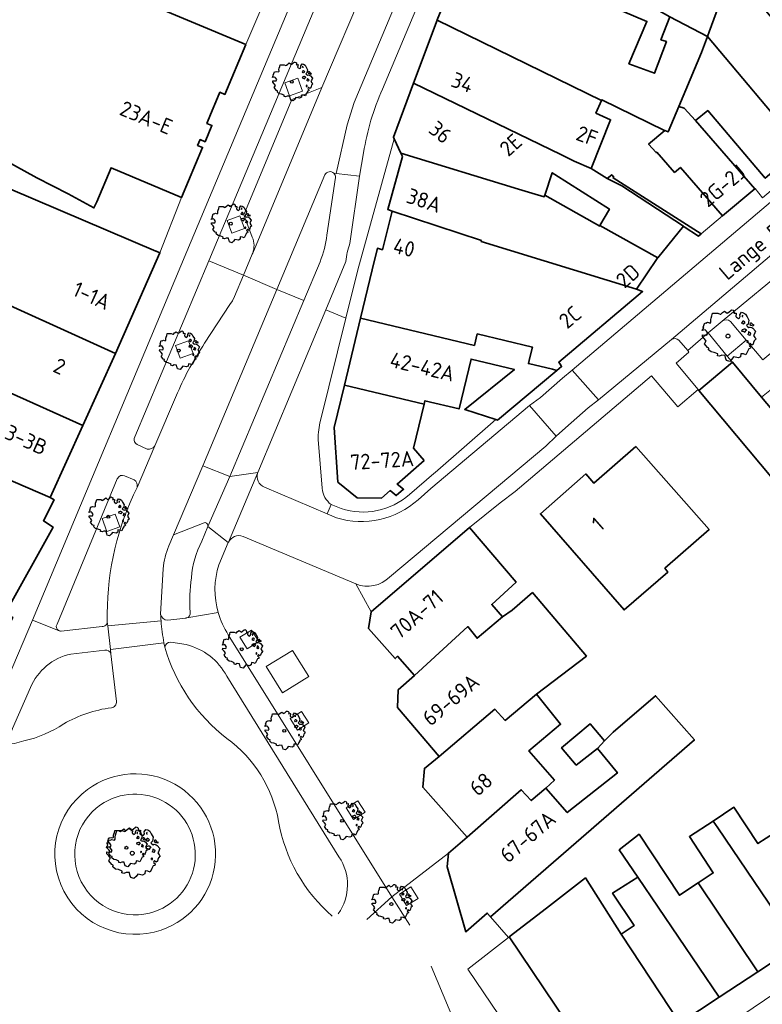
# Model space of a CAD drawing. Header units: metres. Extents: x 152391 to 157968, y 462336 to 467280.
# Tile 8 of 256: x 154827 to 154893, y 462436 to 462522. Entities that reach past the tile are written whole.
import ezdxf
from ezdxf.enums import TextEntityAlignment as Align

# ---------------------------------------------------------------- set-up
doc = ezdxf.new("R2010")
doc.units = ezdxf.units.M
doc.header["$LTSCALE"] = 0.75
doc.layers.get('0').update_dxf_attribs({"lineweight": 25})
for name, color, linetype, lineweight in [('B-GV-GR-BOOM-S', 252, 'Continuous', 25), ('B-WE-GR-BEPLANTING_CULTUUR_BODEMBEDEKKER-GV', 251, 'Continuous', 18), ('B-WE-GR-GROENVOORZIENING-GV', 251, 'Continuous', 18), ('B-WE-OG-BEBOUWING-GV', 6, 'Continuous', 35), ('B-WE-OG-BEBOUWING-T18', 1, 'Continuous', 18), ('B-WE-OG-TOPOGRAFIE-T18', 1, 'Continuous', 18), ('B-WE-VH-VERHARDING_ASFALT-GV', 251, 'Continuous', 18), ('B-WE-VH-VERHARDING_BETON-GV', 251, 'Continuous', 18), ('B-WE-VH-VERHARDING_BETONSTRAATSTEEN-GV', 251, 'Continuous', 18), ('B-WE-VH-VERHARDING_STRAATBAKSTEEN-GV', 251, 'Continuous', 18), ('B-WE-VH-VERHARDING_TEGEL-GV', 251, 'Continuous', 18)]:
    doc.layers.add(name, color=color, linetype=linetype, lineweight=lineweight)
doc.styles.add('NLCS-ISO-M750-T18', font='NLCS-ISO.ttf', dxfattribs={"height": 1.35})

# ---------------------------------------------------------------- blocks, each defined once
blk = doc.blocks.new('SGR-BOOM_21_30')
at = {"linetype": 'Continuous'}
for p, q in [((0.205, 1.712), (0.263, 1.729)), ((0.263, 1.729), (0.333, 1.696)), ((-1.633, 0.579), (-1.528, 0.875)), ((-1.528, 0.875), (-1.458, 0.858)), ((-1.458, 0.858), (-1.342, 0.908)), ((-1.342, 0.908), (-1.179, 0.858)), ((-1.179, 0.858), (-1.121, 0.924)), ((-1.133, 1.088), (-1.109, 1.187)), ((-1.121, 0.924), (-1.133, 1.088)), ((-1.109, 1.187), (-1.051, 1.335)), ((-1.051, 1.335), (-1.016, 1.499)), ((-1.016, 1.499), (-0.668, 1.499)), ((-0.668, 1.499), (-0.516, 1.433)), ((-0.516, 1.433), (-0.47, 1.45)), ((-0.47, 1.45), (-0.365, 1.548)), ((-0.365, 1.548), (-0.226, 1.647)), ((-0.226, 1.647), (-0.133, 1.581)), ((-0.133, 1.581), (-0.063, 1.515)), ((-0.063, 1.515), (0.065, 1.581)), ((0.065, 1.581), (0.205, 1.712)), ((0.333, 1.696), (0.391, 1.647)), ((0.402, 1.532), (0.379, 1.499)), ((0.379, 1.499), (0.53, 1.515)), ((0.391, 1.647), (0.402, 1.532)), ((0.542, 1.483), (0.507, 1.285)), ((0.507, 1.285), (0.565, 1.236)), ((0.53, 1.515), (0.542, 1.483)), ((0.565, 1.236), (0.693, 1.154)), ((0.693, 1.154), (0.751, 1.203)), ((0.751, 1.203), (0.798, 1.285)), ((0.786, 1.4), (0.891, 1.565)), ((0.798, 1.285), (0.786, 1.4)), ((0.891, 1.565), (1.019, 1.532)), ((0.937, 0.908), (0.891, 0.875)), ((0.891, 0.875), (0.926, 0.825)), ((0.972, 1.368), (0.926, 1.335)), ((0.926, 1.335), (0.949, 1.253)), ((0.972, 0.973), (0.937, 0.908)), ((0.949, 1.253), (0.961, 1.236)), ((0.961, 1.269), (0.972, 1.368)), ((1.03, 0.973), (0.972, 0.973)), ((1.019, 1.532), (1.158, 1.45)), ((1.077, 0.94), (1.03, 0.973)), ((1.124, 0.875), (1.077, 0.94)), ((1.077, 0.842), (1.124, 0.875)), ((1.158, 1.45), (1.251, 1.269)), ((1.251, 1.269), (1.379, 1.055)), ((1.379, 1.055), (1.321, 0.793)), ((-1.703, 0.365), (-1.656, 0.48)), ((-1.493, 0.415), (-1.703, 0.365)), ((-1.679, -0.029), (-1.668, 0.086)), ((-1.668, 0.086), (-1.389, 0.07)), ((-1.656, 0.48), (-1.598, 0.53)), ((-1.598, 0.53), (-1.633, 0.579)), ((-1.423, 0.333), (-1.493, 0.415)), ((-1.33, 0.185), (-1.423, 0.333)), ((-1.389, 0.07), (-1.33, 0.185)), ((0.926, 0.415), (0.891, 0.333)), ((0.891, 0.333), (1.03, 0.316)), ((0.926, 0.825), (0.984, 0.842)), ((1.054, 0.464), (0.926, 0.415)), ((0.984, 0.842), (1.03, 0.776)), ((1.03, 0.776), (1.077, 0.842)), ((1.03, 0.316), (1.112, 0.251)), ((1.112, 0.464), (1.054, 0.464)), ((1.217, 0.398), (1.112, 0.464)), ((1.112, 0.251), (1.205, 0.365)), ((1.205, 0.365), (1.24, 0.415)), ((1.321, 0.793), (1.228, 0.694)), ((1.228, 0.694), (1.275, 0.628)), ((1.275, 0.628), (1.379, 0.563)), ((1.344, 0.185), (1.31, 0.103)), ((1.434, 0.049), (1.31, 0.103)), ((1.356, 0.3), (1.344, 0.234)), ((1.344, 0.234), (1.344, 0.185)), ((1.426, 0.234), (1.356, 0.3)), ((1.379, 0.563), (1.438, 0.595)), ((1.472, 0.201), (1.426, 0.234)), ((1.434, 0.049), (1.507, 0.136)), ((1.472, 0.858), (1.438, 0.809)), ((1.438, 0.809), (1.461, 0.743)), ((1.438, 0.595), (1.565, 0.563)), ((1.461, 0.743), (1.531, 0.694)), ((1.542, 0.858), (1.472, 0.858)), ((1.507, 0.136), (1.472, 0.201)), ((1.531, 0.727), (1.635, 0.678)), ((1.531, 0.694), (1.542, 0.727)), ((1.624, 0.76), (1.542, 0.858)), ((1.565, 0.563), (1.635, 0.513)), ((1.728, 0.71), (1.624, 0.76)), ((1.635, 0.678), (1.728, 0.71)), ((1.635, 0.513), (1.81, 0.316)), ((1.717, 0.103), (1.67, 0.037)), ((1.67, 0.037), (1.763, -0.094)), ((1.81, 0.316), (1.717, 0.103)), ((-1.54, -0.177), (-1.679, -0.029)), ((-1.551, -0.505), (-1.493, -0.423)), ((-1.354, -0.752), (-1.551, -0.505)), ((-1.435, -0.324), (-1.54, -0.177)), ((-1.493, -0.423), (-1.435, -0.324)), ((-1.249, -0.784), (-1.354, -0.752)), ((-1.272, -0.899), (-1.249, -0.784)), ((1.286, -0.292), (1.24, -0.357)), ((1.24, -0.357), (1.251, -0.423)), ((1.263, -0.423), (1.333, -0.407)), ((1.333, -0.341), (1.286, -0.292)), ((1.333, -0.407), (1.333, -0.341)), ((1.368, -0.834), (1.356, -0.883)), ((1.484, -0.801), (1.368, -0.834)), ((1.461, -0.472), (1.391, -0.587)), ((1.391, -0.587), (1.426, -0.637)), ((1.426, -0.637), (1.496, -0.702)), ((1.577, -0.587), (1.461, -0.472)), ((1.496, -0.702), (1.484, -0.801)), ((1.658, -0.522), (1.577, -0.587)), ((1.682, -0.423), (1.658, -0.522)), ((1.717, -0.308), (1.682, -0.423)), ((1.845, -0.177), (1.717, -0.308)), ((1.763, -0.094), (1.845, -0.177)), ((-1.109, -1.047), (-1.272, -0.899)), ((-0.912, -1.08), (-1.109, -1.047)), ((-0.668, -1.179), (-0.912, -1.08)), ((-0.679, -1.294), (-0.668, -1.179)), ((-0.551, -1.326), (-0.679, -1.294)), ((-0.4, -1.261), (-0.551, -1.326)), ((-0.191, -1.277), (-0.4, -1.261)), ((-0.156, -1.425), (-0.191, -1.277)), ((-0.133, -1.491), (-0.156, -1.425)), ((-0.098, -1.606), (-0.133, -1.491)), ((0.112, -1.671), (-0.098, -1.606)), ((0.251, -1.524), (0.112, -1.671)), ((0.356, -1.376), (0.251, -1.524)), ((0.682, -1.441), (0.356, -1.376)), ((0.833, -1.359), (0.682, -1.441)), ((0.844, -1.162), (0.833, -1.359)), ((1.03, -1.179), (0.844, -1.162)), ((1.182, -1.244), (1.03, -1.179)), ((1.286, -1.014), (1.182, -1.244)), ((1.356, -0.883), (1.286, -1.014))]:
    blk.add_line(p, q, dxfattribs=at)
blk.add_circle((0, 0), 0.126, dxfattribs=at)
blk = doc.blocks.new('SGR-BOOM_31_50')
at = {"linetype": 'Continuous'}
for p, q in [((-1.479, 1.582), (-1.402, 1.78)), ((-1.402, 1.78), (-1.355, 1.999)), ((-1.355, 1.999), (-0.89, 1.999)), ((-0.89, 1.999), (-0.688, 1.911)), ((-0.688, 1.911), (-0.626, 1.933)), ((-0.626, 1.933), (-0.487, 2.064)), ((-0.487, 2.064), (-0.301, 2.196)), ((-0.301, 2.196), (-0.177, 2.108)), ((-0.177, 2.108), (-0.084, 2.02)), ((-0.084, 2.02), (0.087, 2.108)), ((0.087, 2.108), (0.273, 2.283)), ((0.273, 2.283), (0.351, 2.305)), ((0.351, 2.305), (0.444, 2.261)), ((0.444, 2.261), (0.521, 2.196)), ((0.537, 2.042), (0.506, 1.999)), ((0.506, 1.999), (0.707, 2.02)), ((0.521, 2.196), (0.537, 2.042)), ((0.723, 1.977), (0.676, 1.714)), ((0.707, 2.02), (0.723, 1.977)), ((1.048, 1.867), (1.188, 2.086)), ((1.064, 1.714), (1.048, 1.867)), ((1.188, 2.086), (1.358, 2.042)), ((1.296, 1.823), (1.234, 1.78)), ((1.234, 1.78), (1.265, 1.67)), ((1.281, 1.692), (1.296, 1.823)), ((1.358, 2.042), (1.545, 1.933)), ((1.545, 1.933), (1.669, 1.692)), ((-2.177, 0.772), (-2.038, 1.166)), ((-2.038, 1.166), (-1.944, 1.144)), ((-1.944, 1.144), (-1.789, 1.21)), ((-1.789, 1.21), (-1.572, 1.144)), ((-1.572, 1.144), (-1.495, 1.232)), ((-1.51, 1.451), (-1.479, 1.582)), ((-1.495, 1.232), (-1.51, 1.451)), ((0.676, 1.714), (0.754, 1.648)), ((0.754, 1.648), (0.924, 1.539)), ((0.924, 1.539), (1.002, 1.604)), ((1.002, 1.604), (1.064, 1.714)), ((1.25, 1.21), (1.188, 1.166)), ((1.188, 1.166), (1.234, 1.101)), ((1.234, 1.101), (1.312, 1.122)), ((1.296, 1.298), (1.25, 1.21)), ((1.265, 1.67), (1.281, 1.648)), ((1.374, 1.298), (1.296, 1.298)), ((1.312, 1.122), (1.374, 1.035)), ((1.436, 1.254), (1.374, 1.298)), ((1.374, 1.035), (1.436, 1.122)), ((1.498, 1.166), (1.436, 1.254)), ((1.436, 1.122), (1.498, 1.166)), ((1.762, 1.057), (1.638, 0.925)), ((1.638, 0.925), (1.7, 0.838)), ((1.669, 1.692), (1.839, 1.407)), ((1.839, 1.407), (1.762, 1.057)), ((1.963, 1.144), (1.917, 1.079)), ((1.917, 1.079), (1.948, 0.991)), ((1.948, 0.991), (2.041, 0.925)), ((2.056, 1.144), (1.963, 1.144)), ((2.041, 0.969), (2.18, 0.903)), ((2.041, 0.925), (2.056, 0.969)), ((2.165, 1.013), (2.056, 1.144)), ((2.304, 0.947), (2.165, 1.013)), ((2.18, 0.903), (2.304, 0.947)), ((-2.27, 0.487), (-2.208, 0.641)), ((-1.991, 0.553), (-2.27, 0.487)), ((-2.239, -0.038), (-2.224, 0.115)), ((-2.224, 0.115), (-1.851, 0.093)), ((-2.208, 0.641), (-2.131, 0.706)), ((-2.131, 0.706), (-2.177, 0.772)), ((-1.898, 0.444), (-1.991, 0.553)), ((-1.774, 0.246), (-1.898, 0.444)), ((-1.851, 0.093), (-1.774, 0.246)), ((1.234, 0.553), (1.188, 0.444)), ((1.188, 0.444), (1.374, 0.422)), ((1.405, 0.619), (1.234, 0.553)), ((1.374, 0.422), (1.483, 0.334)), ((1.483, 0.619), (1.405, 0.619)), ((1.622, 0.531), (1.483, 0.619)), ((1.483, 0.334), (1.607, 0.487)), ((1.607, 0.487), (1.653, 0.553)), ((1.7, 0.838), (1.839, 0.75)), ((1.793, 0.246), (1.746, 0.137)), ((1.911, 0.065), (1.746, 0.137)), ((1.808, 0.4), (1.793, 0.312)), ((1.793, 0.312), (1.793, 0.246)), ((1.901, 0.312), (1.808, 0.4)), ((1.839, 0.75), (1.917, 0.794)), ((1.963, 0.268), (1.901, 0.312)), ((1.911, 0.065), (2.01, 0.181)), ((1.917, 0.794), (2.087, 0.75)), ((2.01, 0.181), (1.963, 0.268)), ((2.087, 0.75), (2.18, 0.684)), ((2.18, 0.684), (2.413, 0.422)), ((2.289, 0.137), (2.227, 0.049)), ((2.227, 0.049), (2.351, -0.126)), ((2.413, 0.422), (2.289, 0.137)), ((-2.053, -0.235), (-2.239, -0.038)), ((-2.069, -0.673), (-1.991, -0.564)), ((-1.805, -1.002), (-2.069, -0.673)), ((-1.913, -0.433), (-2.053, -0.235)), ((-1.991, -0.564), (-1.913, -0.433)), ((1.715, -0.389), (1.653, -0.476)), ((1.653, -0.476), (1.669, -0.564)), ((1.684, -0.564), (1.777, -0.542)), ((1.777, -0.454), (1.715, -0.389)), ((1.777, -0.542), (1.777, -0.454)), ((1.948, -0.63), (1.855, -0.783)), ((1.855, -0.783), (1.901, -0.849)), ((1.901, -0.849), (1.994, -0.936)), ((2.103, -0.783), (1.948, -0.63)), ((2.211, -0.695), (2.103, -0.783)), ((2.242, -0.564), (2.211, -0.695)), ((2.289, -0.411), (2.242, -0.564)), ((2.459, -0.235), (2.289, -0.411)), ((2.351, -0.126), (2.459, -0.235)), ((-1.665, -1.046), (-1.805, -1.002)), ((-1.696, -1.199), (-1.665, -1.046)), ((-1.479, -1.396), (-1.696, -1.199)), ((-1.216, -1.44), (-1.479, -1.396)), ((-0.89, -1.571), (-1.216, -1.44)), ((-0.906, -1.725), (-0.89, -1.571)), ((-0.735, -1.769), (-0.906, -1.725)), ((-0.533, -1.681), (-0.735, -1.769)), ((-0.254, -1.703), (-0.533, -1.681)), ((-0.208, -1.9), (-0.254, -1.703)), ((1.126, -1.55), (1.11, -1.812)), ((1.374, -1.571), (1.126, -1.55)), ((1.576, -1.659), (1.374, -1.571)), ((1.715, -1.352), (1.576, -1.659)), ((1.808, -1.177), (1.715, -1.352)), ((1.824, -1.112), (1.808, -1.177)), ((1.979, -1.068), (1.824, -1.112)), ((1.994, -0.936), (1.979, -1.068)), ((-0.177, -1.988), (-0.208, -1.9)), ((-0.13, -2.141), (-0.177, -1.988)), ((0.149, -2.229), (-0.13, -2.141)), ((0.335, -2.031), (0.149, -2.229)), ((0.475, -1.834), (0.335, -2.031)), ((0.909, -1.922), (0.475, -1.834)), ((1.11, -1.812), (0.909, -1.922))]:
    blk.add_line(p, q, dxfattribs=at)
blk.add_circle((0, 0), 0.169, dxfattribs=at)

msp = doc.modelspace()

# ---------------------------------------------------------------- linework, layer by layer
at = {"layer": 'B-WE-GR-BEPLANTING_CULTUUR_BODEMBEDEKKER-GV'}
for points in [[(154839.235, 462443.711, 1.14542), (154834.483, 462453.07)], [(154834.483, 462453.07, 0.869918), (154839.235, 462443.711)]]:
    msp.add_lwpolyline(points, format="xyb", dxfattribs=at)
at = {"layer": 'B-WE-GR-GROENVOORZIENING-GV'}
for points in [[(154851.779, 462516.821), (154850.65, 462516.414), (154851.057, 462515.285), (154852.186, 462515.692)], [(154846.707, 462504.759), (154845.578, 462504.352), (154845.985, 462503.224), (154847.114, 462503.63)], [(154842.193, 462493.793), (154841.064, 462493.386), (154841.471, 462492.257), (154842.6, 462492.664)], [(154835.766, 462478.587), (154834.637, 462478.18), (154835.044, 462477.051), (154836.173, 462477.458)], [(154846.699, 462467.769), (154847.339, 462466.754), (154848.354, 462467.394), (154847.714, 462468.409)], [(154851.097, 462460.632), (154851.737, 462459.617), (154852.752, 462460.257), (154852.112, 462461.272)], [(154856.019, 462452.795), (154856.659, 462451.78), (154857.674, 462452.42), (154857.034, 462453.435)], [(154860.682, 462445.24), (154861.322, 462444.225), (154862.337, 462444.865), (154861.697, 462445.88)]]:
    msp.add_lwpolyline(points, close=True, dxfattribs=at)
msp.add_lwpolyline([(154889.001, 462495.518), (154887.773, 462494.474), (154889.44, 462492.427), (154891.098, 462493.838), (154889.71, 462495.479)], dxfattribs=at)
msp.add_lwpolyline([(154889.71, 462495.479, 0.379423), (154889.001, 462495.518)], format="xyb", dxfattribs=at)
at = {"layer": 'B-WE-OG-BEBOUWING-GV'}
for points in [[(154868.471, 462532.079), (154873.026, 462529.442), (154873.424, 462530.093), (154876.627, 462528.151), (154876.671, 462528.142), (154877.239, 462526.709), (154877.023, 462526.385), (154884.411, 462522.215), (154887.71, 462520.487), (154887.86, 462520.898), (154888.871, 462523.661), (154890.124, 462527.087), (154883.367, 462530.869), (154883.517, 462531.119), (154871.006, 462538.084), (154870.773, 462537.532), (154868.705, 462532.632)], [(154884.411, 462522.215), (154883.617, 462520.203), (154884.103, 462520.041), (154883.049, 462517.257), (154880.806, 462518.095), (154882.398, 462521.81), (154875.436, 462524.795), (154876.026, 462526.068), (154867.757, 462530.362), (154867.527, 462530.482), (154864.003, 462521.961), (154863.989, 462521.923), (154878.398, 462514.868), (154878.427, 462514.933), (154883.928, 462512.25), (154883.973, 462512.231), (154884.251, 462512.113), (154885.198, 462514.353), (154887.192, 462519.072), (154887.71, 462520.487)], [(154895.912, 462510.725), (154899.951, 462514.165), (154900.033, 462514.235), (154891.019, 462524.916), (154889.154, 462523.268), (154888.871, 462523.661), (154887.86, 462520.898), (154887.71, 462520.487)], [(154877.51, 462508.915), (154879.21, 462513.177), (154877.913, 462513.771), (154878.398, 462514.868), (154863.989, 462521.923), (154861.931, 462516.407), (154874.847, 462510.125), (154876.024, 462509.553)], [(154885.198, 462514.353), (154885.658, 462514.188), (154886.664, 462513.114), (154887.728, 462513.988), (154892.769, 462508.048), (154895.844, 462510.667), (154895.912, 462510.725), (154887.71, 462520.487), (154887.192, 462519.072)], [(154878.913, 462508.04), (154877.51, 462508.915), (154876.024, 462509.553), (154874.847, 462510.125), (154861.931, 462516.407), (154860.16, 462511.661), (154860.228, 462511.515), (154860.817, 462510.244), (154871.132, 462507.091), (154872.594, 462506.658), (154873.097, 462506.509), (154873.388, 462506.426), (154873.425, 462506.556), (154874.088, 462508.53), (154874.316, 462508.385), (154879.101, 462505.339), (154878.273, 462503.898), (154883.338, 462501.061), (154885.598, 462503.831), (154880.187, 462507.384)], [(154886.664, 462513.114), (154885.658, 462514.188), (154885.198, 462514.353), (154884.251, 462512.113), (154883.973, 462512.231), (154882.538, 462511.04), (154883.188, 462510.297), (154883.249, 462510.35), (154884.818, 462508.562), (154885.325, 462508.997), (154889.03, 462504.765), (154891.868, 462507.131)], [(154881.478, 462498.311), (154883.289, 462501.014), (154883.338, 462501.061), (154878.273, 462503.898), (154878.249, 462503.856), (154873.425, 462506.556), (154873.388, 462506.426), (154873.097, 462506.509), (154872.594, 462506.658), (154871.132, 462507.091), (154860.817, 462510.244), (154860.944, 462509.971), (154859.666, 462505.316), (154860.041, 462505.161), (154867.881, 462502.588), (154867.856, 462502.487)], [(154878.913, 462508.04), (154880.187, 462507.384), (154885.598, 462503.831), (154885.66, 462503.786), (154886.914, 462502.979), (154887.151, 462503.178), (154879.419, 462508.084), (154879.485, 462508.156), (154879.311, 462508.361)], [(154821.68, 462499.18), (154822.952, 462498.489), (154835.794, 462492.671), (154839.682, 462501.509), (154839.345, 462501.661), (154839.339, 462501.646), (154826.594, 462507.093), (154824.324, 462506.108), (154821.499, 462499.309), (154821.689, 462499.201)], [(154860.041, 462505.161), (154859.203, 462501.781), (154858.753, 462501.912), (154858.294, 462500), (154857.281, 462495.781), (154867.263, 462493.377), (154867.511, 462494.387), (154872.365, 462493.218), (154872.136, 462492.322), (154872.006, 462491.789), (154874.102, 462491.284), (154874.502, 462491.189), (154874.909, 462491.529), (154874.773, 462491.739), (154874.666, 462491.907), (154882.018, 462498.122), (154881.478, 462498.311), (154867.856, 462502.487), (154867.881, 462502.588)], [(154898.822, 462475.244), (154918.013, 462491.312), (154919.807, 462492.814), (154914.945, 462498.621), (154915.381, 462498.988), (154911.85, 462503.187), (154910.947, 462502.432), (154909.933, 462501.581), (154909.01, 462502.684), (154903.423, 462498.007), (154904.346, 462496.905), (154903.338, 462496.061), (154902.661, 462495.503), (154901.649, 462494.652), (154900.731, 462495.75), (154895.149, 462491.083), (154896.064, 462489.989), (154895.061, 462489.141), (154894.39, 462488.572), (154893.374, 462487.724), (154892.453, 462488.828), (154889.892, 462491.899), (154886.945, 462489.427)], [(154832.922, 462486.343), (154818.98, 462492.613), (154814.649, 462495.135), (154814.688, 462495.202), (154808.337, 462498.798), (154806.8, 462495.847), (154805.053, 462492.723), (154817.263, 462485.561), (154830.062, 462480.043)], [(154814.688, 462495.202), (154814.649, 462495.135), (154818.98, 462492.613), (154832.922, 462486.343), (154835.794, 462492.671), (154822.952, 462498.489), (154821.68, 462499.18), (154820.715, 462496.849), (154816.175, 462498.796)], [(154862.845, 462488.218), (154862.919, 462488.529), (154865.926, 462487.809), (154866.973, 462492.18), (154870.774, 462491.27), (154866.422, 462487.773), (154869.157, 462486.87), (154869.286, 462486.827), (154874.502, 462491.189), (154874.102, 462491.284), (154872.006, 462491.789), (154872.136, 462492.322), (154872.365, 462493.218), (154867.511, 462494.387), (154867.263, 462493.377), (154857.281, 462495.781), (154855.866, 462489.889)], [(154801.486, 462486.342), (154801.831, 462486.142), (154807.096, 462483.095), (154814.347, 462478.899), (154811.761, 462474.268), (154808.976, 462468.098), (154820.626, 462462.702), (154821.022, 462463.501), (154822.866, 462463.104), (154823.164, 462463.704), (154823.511, 462463.556), (154826.791, 462469.501), (154826.12, 462469.863), (154830.315, 462477.446), (154829.468, 462477.995), (154830.412, 462479.843), (154830.062, 462480.043), (154817.263, 462485.561), (154805.053, 462492.723)], [(154862.856, 462483.289), (154861.922, 462484.362), (154862.845, 462488.218), (154855.866, 462489.889), (154854.978, 462486.189), (154855.277, 462481.391), (154856.994, 462480.015), (154859.128, 462479.992), (154859.871, 462480.639), (154860.413, 462480.205), (154861.049, 462480.759), (154860.477, 462481.218)], [(154881.41, 462484.508), (154877.729, 462481.307), (154877.031, 462482.105), (154873.052, 462478.604), (154880.387, 462470.175), (154884.218, 462473.475), (154883.968, 462473.825), (154887.848, 462477.226)], [(154858.221, 462469.994), (154857.975, 462468.546), (154860.32, 462465.902), (154860.519, 462466.103), (154862.016, 462464.407), (154866.679, 462468.716), (154867.499, 462467.688), (154869.729, 462469.56), (154868.78, 462470.658), (154870.919, 462472.609), (154866.828, 462477.397)], [(154864.169, 462457.319), (154869.068, 462461.452), (154869.964, 462460.471), (154872.705, 462462.768), (154877.08, 462466.119), (154872.355, 462471.69), (154870.574, 462470.161), (154869.729, 462469.56), (154867.499, 462467.688), (154866.679, 462468.716), (154862.016, 462464.407), (154860.573, 462463.156), (154860.526, 462461.608)], [(154873.538, 462454.534), (154874.284, 462455.235), (154872.048, 462457.821), (154874.824, 462460.135), (154872.705, 462462.768), (154869.964, 462460.471), (154869.068, 462461.452), (154864.169, 462457.319), (154862.876, 462456.268), (154862.729, 462454.62), (154866.62, 462450.231), (154871.368, 462454.391), (154872.249, 462453.443)], [(154873.538, 462454.534), (154872.249, 462453.443), (154871.368, 462454.391), (154866.62, 462450.231), (154864.98, 462448.83), (154864.882, 462447.632), (154866.5, 462441.936), (154868.388, 462443.574), (154868.675, 462443.242), (154886.556, 462458.761), (154883.146, 462462.643), (154879.429, 462459.446), (154878.674, 462458.674), (154878.051, 462458.018), (154879.803, 462455.877), (154875.398, 462452.383)], [(154878.674, 462458.674), (154877.423, 462460.171), (154874.906, 462458.074), (154876.192, 462456.551), (154878.051, 462458.018)], [(154898.855, 462442.876), (154893.577, 462450.627), (154892.123, 462449.667), (154890.019, 462452.856), (154888.19, 462451.65), (154888.598, 462451.047), (154895.583, 462440.718)], [(154886.883, 462446.222), (154892.104, 462438.422), (154895.583, 462440.718), (154888.598, 462451.047), (154888.19, 462451.65), (154886.114, 462450.28), (154888.213, 462447.1)], [(154892.104, 462438.422), (154886.883, 462446.222), (154885.238, 462445.137), (154881.711, 462450.482), (154879.968, 462449.116), (154881.585, 462446.733), (154888.735, 462436.2)], [(154880.134, 462441.732), (154885.283, 462433.922), (154888.735, 462436.2), (154881.585, 462446.733), (154879.387, 462445.328), (154881.266, 462442.479)], [(154885.283, 462433.922), (154880.134, 462441.732), (154877, 462446.657), (154873.574, 462444.001), (154870.325, 462441.482), (154878.43, 462429.4), (154881.86, 462431.663)]]:
    msp.add_lwpolyline(points, close=True, dxfattribs=at)
msp.add_lwpolyline([(154821.571, 462512.127), (154828.882, 462508.091), (154831.639, 462506.67), (154833.893, 462505.444), (154834.147, 462505.974), (154835.402, 462508.964), (154841.59, 462506.367), (154843.432, 462510.752), (154842.994, 462510.936), (154843.207, 462511.443), (154843.645, 462511.259), (154844.244, 462512.683), (154843.806, 462512.867), (154844.134, 462513.651), (154844.744, 462515.108), (154844.946, 462515.59), (154845.384, 462515.406), (154847.22, 462519.786), (154836.989, 462524.077), (154837.015, 462524.138), (154828.629, 462527.685), (154827.538, 462525.1), (154827.073, 462525.297)], dxfattribs=at)
at = {"layer": 'B-WE-VH-VERHARDING_ASFALT-GV'}
for points in [[(154934.589, 462688.387), (154935.809, 462689.453), (154935.543, 462691.727), (154934.639, 462690.979), (154931.491, 462688.372), (154929.043, 462682.296), (154901.039, 462615.439), (154895.683, 462605.696), (154892.354, 462599.625), (154856.714, 462514.687), (154856.097, 462512.732), (154855.154, 462508.472), (154857.186, 462508.237), (154857.548, 462510.293)], [(154934.589, 462688.387), (154935.809, 462689.453), (154935.543, 462691.727), (154934.639, 462690.979), (154931.491, 462688.372), (154929.043, 462682.296), (154901.039, 462615.439), (154895.683, 462605.696), (154892.354, 462599.625), (154856.714, 462514.687), (154856.097, 462512.732), (154855.154, 462508.472), (154857.186, 462508.237), (154857.548, 462510.293)], [(154859.213, 462515.866), (154894.02, 462598.818), (154897.399, 462604.976), (154902.708, 462614.634), (154930.75, 462681.581), (154932.449, 462685.675), (154932.91, 462686.603)], [(154859.213, 462515.866), (154894.02, 462598.818), (154897.399, 462604.976), (154902.708, 462614.634), (154930.75, 462681.581), (154932.449, 462685.675), (154932.91, 462686.603)], [(154854.946, 462508.496), (154855.154, 462508.472), (154856.097, 462512.732), (154856.714, 462514.687), (154892.354, 462599.625), (154895.683, 462605.696), (154892.165, 462607.171), (154889.192, 462600.163), (154888.763, 462599.208), (154878.036, 462573.5), (154877.767, 462572.86), (154873.381, 462562.541), (154857.764, 462525.168), (154853.889, 462516.009), (154847.823, 462501.484), (154847.783, 462501.384), (154847.008, 462499.536), (154849.95, 462498.301), (154854.161, 462508.344)], [(154854.946, 462508.496), (154855.154, 462508.472), (154856.097, 462512.732), (154856.714, 462514.687), (154892.354, 462599.625), (154895.683, 462605.696), (154892.165, 462607.171), (154889.192, 462600.163), (154888.763, 462599.208), (154878.036, 462573.5), (154877.767, 462572.86), (154873.381, 462562.541), (154857.764, 462525.168), (154853.889, 462516.009), (154847.823, 462501.484), (154847.783, 462501.384), (154847.008, 462499.536), (154849.95, 462498.301), (154854.161, 462508.344)], [(154840.477, 462475.792), (154840.873, 462476.775), (154843.459, 462482.825), (154849.95, 462498.301), (154847.008, 462499.536), (154846.228, 462497.675), (154846.037, 462497.308), (154845.81, 462496.962), (154843.608, 462493.574)], [(154840.477, 462475.792), (154840.873, 462476.775), (154843.459, 462482.825), (154849.95, 462498.301), (154847.008, 462499.536), (154846.228, 462497.675), (154846.037, 462497.308), (154845.81, 462496.962), (154843.608, 462493.574)], [(154841.236, 462489.229), (154839.239, 462484.579), (154837.686, 462480.915)], [(154841.236, 462489.229), (154839.239, 462484.579), (154837.686, 462480.915)], [(154839.75, 462469.81), (154839.975, 462473.786)], [(154839.75, 462469.81), (154839.975, 462473.786)], [(154835.067, 462469.858), (154835.073, 462469.139), (154835.114, 462468.772), (154839.788, 462469.207)], [(154835.067, 462469.858), (154835.073, 462469.139), (154835.114, 462468.772), (154839.788, 462469.207)], [(154839.788, 462469.207), (154835.114, 462468.772), (154835.349, 462466.696), (154840.043, 462467.274)], [(154839.788, 462469.207), (154835.114, 462468.772), (154835.349, 462466.696), (154840.043, 462467.274)], [(154840.114, 462466.909), (154840.043, 462467.274), (154835.349, 462466.696), (154835.391, 462466.321), (154835.875, 462462.145)], [(154840.114, 462466.909), (154840.043, 462467.274), (154835.349, 462466.696), (154835.391, 462466.321), (154835.875, 462462.145)], [(154827.766, 462458.674), (154826.949, 462458.466), (154826.3, 462458.433), (154823.403, 462451.723), (154823.357, 462451.593)], [(154827.766, 462458.674), (154826.949, 462458.466), (154826.3, 462458.433), (154823.403, 462451.723), (154823.357, 462451.593)]]:
    msp.add_lwpolyline(points, dxfattribs=at)
for points in [[(154857.548, 462510.293, -0.066908), (154859.213, 462515.866)], [(154857.548, 462510.293, -0.066908), (154859.213, 462515.866)], [(154854.161, 462508.344, -0.527588), (154854.946, 462508.496)], [(154854.161, 462508.344, -0.527588), (154854.946, 462508.496)], [(154843.608, 462493.574, 0.046012), (154841.236, 462489.229)], [(154843.608, 462493.574, 0.046012), (154841.236, 462489.229)], [(154837.686, 462480.915, 0.11512), (154835.067, 462469.858)], [(154837.686, 462480.915, 0.11512), (154835.067, 462469.858)], [(154839.975, 462473.786, -0.077645), (154840.477, 462475.792)], [(154839.975, 462473.786, -0.077645), (154840.477, 462475.792)], [(154839.788, 462469.207, -0.010015), (154839.75, 462469.81)], [(154839.788, 462469.207, -0.010015), (154839.75, 462469.81)], [(154840.043, 462467.274, -0.027419), (154839.788, 462469.207)], [(154840.043, 462467.274, -0.027419), (154839.788, 462469.207)], [(154845.565, 462458.896, -0.160871), (154840.114, 462466.909)], [(154845.565, 462458.896, -0.160871), (154840.114, 462466.909)], [(154835.428, 462461.59, 0.097539), (154831.254, 462460.179)], [(154835.428, 462461.59, 0.097539), (154831.254, 462460.179)], [(154835.875, 462462.145, -0.429318), (154835.428, 462461.59)], [(154835.875, 462462.145, -0.429318), (154835.428, 462461.59)], [(154831.254, 462460.179, -0.093153), (154827.766, 462458.674)], [(154831.254, 462460.179, -0.093153), (154827.766, 462458.674)], [(154850.095, 462451.614, 0.192841), (154845.565, 462458.896)], [(154850.095, 462451.614, 0.192841), (154845.565, 462458.896)], [(154833.347, 462454.421, -1.166425), (154839.798, 462442.087)], [(154833.347, 462454.421, -1.166425), (154839.798, 462442.087)], [(154839.798, 462442.087, -0.859153), (154833.347, 462454.421)], [(154839.798, 462442.087, -0.859153), (154833.347, 462454.421)], [(154854.799, 462443.314, -0.172734), (154850.095, 462451.614)], [(154854.799, 462443.314, -0.172734), (154850.095, 462451.614)]]:
    msp.add_lwpolyline(points, format="xyb", dxfattribs=at)
at = {"layer": 'B-WE-VH-VERHARDING_BETON-GV'}
msp.add_lwpolyline([(154850.447, 462462.895), (154852.738, 462464.325), (154851.302, 462466.624), (154849.012, 462465.194)], close=True, dxfattribs=at)
msp.add_lwpolyline([(154850.447, 462462.895), (154852.738, 462464.325), (154851.302, 462466.624), (154849.012, 462465.194)], close=True, dxfattribs=at)
at = {"layer": 'B-WE-VH-VERHARDING_BETONSTRAATSTEEN-GV'}
for points in [[(154916.718, 462518.629), (154917.398, 462519.186), (154925.044, 462525.543), (154925.683, 462526.082), (154933.306, 462532.427), (154933.973, 462533.001), (154941.243, 462539.043), (154941.072, 462539.252), (154945.975, 462543.394), (154944.705, 462544.922), (154884.56, 462493.887)], [(154885.187, 462493.844), (154885.968, 462492.938), (154887.773, 462494.474), (154889.001, 462495.518), (154895.143, 462500.585), (154896.217, 462501.482), (154905.355, 462509.159), (154909.04, 462512.233), (154916.718, 462518.629)], [(154847.823, 462501.484), (154853.889, 462516.009), (154851.248, 462514.957), (154847.038, 462504.85), (154847.79, 462502.871)], [(154854.161, 462508.344), (154849.95, 462498.301), (154852.304, 462497.315), (154853.735, 462500.727)], [(154854.334, 462503.056), (154855.079, 462508.126)], [(154895.143, 462500.585), (154889.001, 462495.518)], [(154889.71, 462495.479), (154891.098, 462493.838), (154892.55, 462492.12), (154897.897, 462496.567), (154895.086, 462499.891)], [(154834.859, 462466.634), (154831.866, 462466.296)], [(154841.985, 462467.133), (154840.64, 462467.349)], [(154835.875, 462462.145), (154835.391, 462466.321)], [(154855.39, 462448.511), (154845.542, 462464.359)], [(154828.334, 462463.362), (154826.764, 462459.782), (154826.484, 462459.037)], [(154826.949, 462458.466), (154827.766, 462458.674)]]:
    msp.add_lwpolyline(points, dxfattribs=at)
for points in [[(154854.946, 462508.496, 0.527588), (154854.161, 462508.344)], [(154855.079, 462508.126, 0.213172), (154854.946, 462508.496)], [(154853.735, 462500.727, 0.061423), (154854.334, 462503.056)], [(154847.79, 462502.871, -0.18819), (154847.823, 462501.484)], [(154889.001, 462495.518, -0.379423), (154889.71, 462495.479)], [(154884.56, 462493.887, -0.365155), (154885.187, 462493.844)], [(154835.391, 462466.321, 0.396501), (154834.859, 462466.634)], [(154840.64, 462467.349, 0.3891), (154840.114, 462466.909)], [(154840.114, 462466.909, 0.160871), (154845.565, 462458.896)], [(154845.542, 462464.359, 0.216892), (154841.985, 462467.133)], [(154831.866, 462466.296, 0.241871), (154828.334, 462463.362)], [(154831.254, 462460.179, -0.097539), (154835.428, 462461.59)], [(154835.428, 462461.59, 0.429318), (154835.875, 462462.145)], [(154827.766, 462458.674, 0.093153), (154831.254, 462460.179)], [(154845.565, 462458.896, -0.192841), (154850.095, 462451.614)], [(154839.798, 462442.087, 1.166425), (154833.347, 462454.421)], [(154833.347, 462454.421, 0.859153), (154839.798, 462442.087)], [(154834.483, 462453.07, -1.14542), (154839.235, 462443.711)], [(154839.235, 462443.711, -0.869918), (154834.483, 462453.07)], [(154850.095, 462451.614, 0.172734), (154854.799, 462443.314)], [(154855.324, 462443.505, 0.310027), (154855.39, 462448.511)]]:
    msp.add_lwpolyline(points, format="xyb", dxfattribs=at)
for points in [[(154845.826, 462481.87), (154852.304, 462497.315), (154849.95, 462498.301), (154843.459, 462482.825)], [(154886.881, 462489.504), (154886.945, 462489.427), (154889.892, 462491.899), (154889.44, 462492.427), (154887.773, 462494.474), (154885.968, 462492.938), (154886.061, 462492.775), (154884.944, 462491.815)], [(154878.143, 462488.608), (154875.845, 462491.209), (154874.995, 462490.51), (154873.045, 462488.812), (154872.096, 462488.115), (154874.44, 462485.411), (154875.242, 462486.162), (154877.243, 462487.91)]]:
    msp.add_lwpolyline(points, close=True, dxfattribs=at)
at = {"layer": 'B-WE-VH-VERHARDING_STRAATBAKSTEEN-GV'}
msp.add_lwpolyline([(154972.282, 462568.345), (154970.019, 462571.041), (154954.46, 462557.97), (154941.031, 462546.674), (154923.501, 462531.653), (154912.075, 462521.976), (154909.736, 462520.025), (154892.841, 462505.619), (154875.845, 462491.209), (154878.143, 462488.608), (154884.56, 462493.887), (154944.705, 462544.922), (154945.01, 462545.168), (154945.488, 462545.632), (154947.545, 462547.531), (154949.82, 462549.633)], close=True, dxfattribs=at)
msp.add_lwpolyline([(154972.282, 462568.345), (154970.019, 462571.041), (154954.46, 462557.97), (154941.031, 462546.674), (154923.501, 462531.653), (154912.075, 462521.976), (154909.736, 462520.025), (154892.841, 462505.619), (154875.845, 462491.209), (154878.143, 462488.608), (154884.56, 462493.887), (154944.705, 462544.922), (154945.01, 462545.168), (154945.488, 462545.632), (154947.545, 462547.531), (154949.82, 462549.633)], close=True, dxfattribs=at)
for points in [[(154874.44, 462485.411), (154872.096, 462488.115), (154863.456, 462480.822), (154862.318, 462479.843)], [(154874.44, 462485.411), (154872.096, 462488.115), (154863.456, 462480.822), (154862.318, 462479.843)], [(154859.809, 462473.061), (154873.533, 462484.537), (154874.44, 462485.411)], [(154859.809, 462473.061), (154873.533, 462484.537), (154874.44, 462485.411)], [(154843.895, 462477.484), (154845.826, 462481.87), (154843.459, 462482.825), (154840.873, 462476.775), (154843.581, 462477.828)], [(154843.895, 462477.484), (154845.826, 462481.87), (154843.459, 462482.825), (154840.873, 462476.775), (154843.581, 462477.828)], [(154848.266, 462482.221), (154845.692, 462476.11)], [(154848.266, 462482.221), (154845.692, 462476.11)], [(154855.175, 462478.253), (154854.358, 462478.601), (154848.858, 462480.944)], [(154855.175, 462478.253), (154854.358, 462478.601), (154848.858, 462480.944)], [(154846.974, 462476.626), (154856.87, 462472.452)], [(154846.974, 462476.626), (154856.87, 462472.452)]]:
    msp.add_lwpolyline(points, dxfattribs=at)
for points in [[(154848.858, 462480.944, -0.412248), (154848.266, 462482.221)], [(154848.858, 462480.944, -0.412248), (154848.266, 462482.221)], [(154862.318, 462479.843, -0.266856), (154855.175, 462478.253)], [(154862.318, 462479.843, -0.266856), (154855.175, 462478.253)], [(154843.581, 462477.828, -0.528885), (154843.895, 462477.484)], [(154843.581, 462477.828, -0.528885), (154843.895, 462477.484)], [(154845.692, 462476.11, -0.38511), (154846.974, 462476.626)], [(154845.692, 462476.11, -0.38511), (154846.974, 462476.626)], [(154856.87, 462472.452, 0.306587), (154859.809, 462473.061)], [(154856.87, 462472.452, 0.306587), (154859.809, 462473.061)]]:
    msp.add_lwpolyline(points, format="xyb", dxfattribs=at)
at = {"layer": 'B-WE-VH-VERHARDING_TEGEL-GV'}
for points in [[(154837.428, 462485.211), (154837.43, 462485.223), (154837.486, 462485.356), (154843.963, 462500.812), (154887.098, 462603.667), (154885.963, 462606.322), (154884.523, 462602.888), (154842.055, 462501.611), (154828.501, 462469.287), (154830.781, 462468.376)], [(154878.036, 462573.5), (154876.935, 462576.128), (154881.052, 462585.89), (154882.55, 462586.488), (154881.924, 462587.997), (154886.25, 462598.267), (154888.763, 462599.208), (154889.192, 462600.163), (154888.463, 462600.473), (154887.098, 462603.667), (154843.963, 462500.812), (154847.008, 462499.536), (154847.783, 462501.384), (154847.823, 462501.484)], [(154826.385, 462464.243), (154828.501, 462469.287), (154842.055, 462501.611), (154884.523, 462602.888)], [(154894.02, 462598.818), (154859.213, 462515.866)], [(154847.79, 462502.871), (154847.038, 462504.85), (154851.248, 462514.957), (154853.889, 462516.009), (154857.764, 462525.168), (154856.596, 462527.85), (154860.774, 462537.725), (154862.323, 462538.268), (154861.551, 462539.833), (154865.698, 462549.538), (154867.262, 462550.166), (154866.587, 462551.608), (154870.763, 462561.451), (154873.381, 462562.541), (154877.767, 462572.86), (154878.036, 462573.5)], [(154863.989, 462521.923), (154864.003, 462521.961), (154867.527, 462530.482)], [(154850.194, 462526.783), (154847.22, 462519.786), (154845.384, 462515.406), (154844.946, 462515.59), (154844.744, 462515.108), (154844.134, 462513.651), (154843.806, 462512.867), (154844.244, 462512.683), (154843.645, 462511.259), (154843.207, 462511.443), (154842.994, 462510.936), (154843.432, 462510.752), (154841.59, 462506.367), (154839.682, 462501.509), (154835.794, 462492.671), (154832.922, 462486.343)], [(154914.332, 462524.84), (154892.526, 462506.344), (154891.879, 462507.14), (154891.868, 462507.131), (154889.03, 462504.765), (154887.151, 462503.178), (154886.914, 462502.979), (154885.66, 462503.786), (154885.598, 462503.831), (154883.338, 462501.061), (154883.289, 462501.014), (154881.478, 462498.311), (154882.018, 462498.122), (154874.666, 462491.907), (154874.773, 462491.739), (154874.909, 462491.529), (154874.502, 462491.189), (154869.286, 462486.827), (154869.157, 462486.87), (154863.809, 462482.233), (154863.718, 462482.154), (154861.566, 462480.303)], [(154855.993, 462500.744), (154854.225, 462496.505), (154855.994, 462495.767), (154857.049, 462500), (154860.228, 462511.515), (154860.16, 462511.661), (154861.931, 462516.407), (154863.989, 462521.923)], [(154862.318, 462479.843), (154863.456, 462480.822), (154872.096, 462488.115), (154873.045, 462488.812), (154874.995, 462490.51), (154875.845, 462491.209), (154892.841, 462505.619), (154909.736, 462520.025), (154912.075, 462521.976)], [(154857.548, 462510.293), (154857.186, 462508.237), (154856.343, 462502.32)], [(154855.079, 462508.126), (154854.334, 462503.056)], [(154856.343, 462502.32), (154857.186, 462508.237), (154855.154, 462508.472), (154854.946, 462508.496)], [(154843.608, 462493.574), (154845.81, 462496.962), (154846.037, 462497.308), (154846.228, 462497.675), (154847.008, 462499.536), (154843.963, 462500.812), (154837.486, 462485.356), (154837.43, 462485.223), (154837.428, 462485.211)], [(154853.735, 462500.727), (154852.304, 462497.315), (154845.826, 462481.87), (154848.266, 462482.221), (154854.225, 462496.505), (154855.993, 462500.744)], [(154853.761, 462486.796), (154855.994, 462495.767), (154854.225, 462496.505), (154848.266, 462482.221)], [(154856.87, 462472.452), (154858.221, 462469.994), (154866.828, 462477.397), (154869.515, 462479.572), (154870.847, 462480.577), (154882.803, 462490.713), (154885.1, 462487.998), (154886.881, 462489.504), (154884.944, 462491.815), (154886.061, 462492.775), (154885.968, 462492.938), (154885.187, 462493.844)], [(154884.56, 462493.887), (154878.143, 462488.608), (154877.243, 462487.91), (154875.242, 462486.162), (154874.44, 462485.411), (154873.533, 462484.537), (154859.809, 462473.061)], [(154892.55, 462492.12), (154891.098, 462493.838), (154889.44, 462492.427), (154889.892, 462491.899), (154892.453, 462488.828), (154893.462, 462489.672)], [(154839.239, 462484.579), (154841.236, 462489.229)], [(154832.922, 462486.343), (154830.062, 462480.043), (154830.412, 462479.843), (154829.468, 462477.995), (154830.315, 462477.446), (154826.12, 462469.863), (154826.791, 462469.501), (154823.511, 462463.556), (154821.937, 462460.883)], [(154853.92, 462480.843), (154853.561, 462485.113)], [(154837.686, 462480.915), (154839.239, 462484.579)], [(154837.697, 462484.7), (154838.58, 462484.283)], [(154838.58, 462484.283), (154837.697, 462484.7)], [(154835.963, 462481.716), (154835.945, 462481.678), (154830.675, 462468.934), (154830.64, 462468.875)], [(154830.64, 462468.875), (154830.675, 462468.934), (154835.945, 462481.678), (154835.963, 462481.716)], [(154837.425, 462481.593), (154836.59, 462481.936)], [(154836.59, 462481.936), (154837.425, 462481.593)], [(154848.858, 462480.944), (154854.358, 462478.601), (154854.7, 462479.414)], [(154855.568, 462479.06), (154854.7, 462479.414), (154854.358, 462478.601), (154855.175, 462478.253)], [(154843.581, 462477.828), (154840.873, 462476.775), (154840.477, 462475.792)], [(154843.375, 462476.195), (154843.895, 462477.484)], [(154844.864, 462474.141), (154845.683, 462476.091), (154843.895, 462477.484), (154843.375, 462476.195)], [(154845.692, 462476.11), (154845.683, 462476.091), (154844.864, 462474.141)], [(154858.221, 462469.994), (154856.87, 462472.452), (154846.974, 462476.626)], [(154839.975, 462473.786), (154839.75, 462469.81)], [(154830.781, 462468.376), (154828.501, 462469.287), (154826.385, 462464.243), (154823.986, 462458.37), (154825.57, 462458.395), (154826.3, 462458.433), (154826.949, 462458.466)], [(154835.073, 462469.139), (154835.067, 462469.858)], [(154840.376, 462469.262), (154841.962, 462469.459)], [(154841.962, 462469.459), (154840.376, 462469.262)], [(154844.797, 462469.934), (154842.045, 462469.476), (154842.034, 462469.473)], [(154842.034, 462469.473), (154842.045, 462469.476)], [(154842.045, 462469.476), (154844.797, 462469.934)], [(154845.683, 462467.996), (154860.032, 462445.011), (154864.98, 462448.83), (154866.62, 462450.231), (154862.729, 462454.62), (154862.876, 462456.268), (154864.169, 462457.319), (154860.526, 462461.608), (154860.573, 462463.156), (154862.016, 462464.407), (154860.519, 462466.103), (154860.32, 462465.902), (154857.975, 462468.546), (154858.221, 462469.994)], [(154831.032, 462468.32), (154834.626, 462468.724)], [(154834.626, 462468.724), (154831.032, 462468.32)], [(154835.391, 462466.321), (154835.349, 462466.696), (154835.114, 462468.772), (154835.073, 462469.139)], [(154857.838, 462443.008), (154860.032, 462445.011), (154845.683, 462467.996)], [(154831.866, 462466.296), (154834.859, 462466.634)], [(154840.043, 462467.274), (154840.114, 462466.909)], [(154840.64, 462467.349), (154841.985, 462467.133)], [(154845.542, 462464.359), (154855.39, 462448.511)], [(154826.484, 462459.037), (154826.764, 462459.782), (154828.334, 462463.362)], [(154863.479, 462438.922), (154870.314, 462422.575), (154870.685, 462422.84), (154874.212, 462423.112), (154874.191, 462423.409), (154873.977, 462426.462), (154868.854, 462434.226), (154869.421, 462434.6), (154866.68, 462438.657), (154870.249, 462441.423), (154868.675, 462443.242), (154868.388, 462443.574), (154866.5, 462441.936), (154864.882, 462447.632), (154864.98, 462448.83), (154860.032, 462445.011), (154861.597, 462442.515)], [(154910.296, 462447.844), (154885.496, 462431.052), (154889.554, 462429.425), (154892.256, 462431.122), (154893.057, 462431.621)]]:
    msp.add_lwpolyline(points, dxfattribs=at)
for points in [[(154851.779, 462516.821), (154852.186, 462515.692), (154851.057, 462515.285), (154850.65, 462516.414)], [(154846.707, 462504.759), (154847.114, 462503.63), (154845.985, 462503.224), (154845.578, 462504.352)], [(154842.193, 462493.793), (154842.6, 462492.664), (154841.471, 462492.257), (154841.064, 462493.386)], [(154845.692, 462476.11), (154848.266, 462482.221), (154845.826, 462481.87), (154843.895, 462477.484), (154845.683, 462476.091)], [(154835.766, 462478.587), (154836.173, 462477.458), (154835.044, 462477.051), (154834.637, 462478.18)], [(154846.699, 462467.769), (154847.714, 462468.409), (154848.354, 462467.394), (154847.339, 462466.754)], [(154850.447, 462462.895), (154849.012, 462465.194), (154851.302, 462466.624), (154852.738, 462464.325)], [(154851.097, 462460.632), (154852.112, 462461.272), (154852.752, 462460.257), (154851.737, 462459.617)], [(154856.019, 462452.795), (154857.034, 462453.435), (154857.674, 462452.42), (154856.659, 462451.78)], [(154860.682, 462445.24), (154861.697, 462445.88), (154862.337, 462444.865), (154861.322, 462444.225)]]:
    msp.add_lwpolyline(points, close=True, dxfattribs=at)
for points in [[(154859.213, 462515.866, 0.066908), (154857.548, 462510.293)], [(154854.946, 462508.496, -0.213172), (154855.079, 462508.126)], [(154854.334, 462503.056, -0.061423), (154853.735, 462500.727)], [(154847.823, 462501.484, 0.18819), (154847.79, 462502.871)], [(154855.993, 462500.744, -0.076055), (154856.343, 462502.32)], [(154856.343, 462502.32, 0.076055), (154855.993, 462500.744)], [(154841.236, 462489.229, -0.046012), (154843.608, 462493.574)], [(154885.187, 462493.844, 0.365155), (154884.56, 462493.887)], [(154853.61, 462485.977, -0.032972), (154853.761, 462486.796)], [(154853.561, 462485.113, -0.033588), (154853.61, 462485.977)], [(154837.428, 462485.211, 0.35398), (154837.697, 462484.7)], [(154837.697, 462484.7, -0.35398), (154837.428, 462485.211)], [(154838.58, 462484.283, 0.296833), (154839.239, 462484.579)], [(154839.239, 462484.579, -0.296833), (154838.58, 462484.283)], [(154848.266, 462482.221, 0.412248), (154848.858, 462480.944)], [(154836.59, 462481.936, 0.407883), (154835.963, 462481.716)], [(154835.963, 462481.716, -0.407883), (154836.59, 462481.936)], [(154837.686, 462480.915, 0.299338), (154837.425, 462481.593)], [(154837.425, 462481.593, -0.299338), (154837.686, 462480.915)], [(154835.067, 462469.858, -0.11512), (154837.686, 462480.915)], [(154854.7, 462479.414, -0.206971), (154853.92, 462480.843)], [(154855.175, 462478.253, 0.266856), (154862.318, 462479.843)], [(154861.566, 462480.303, -0.264945), (154855.568, 462479.06)], [(154843.895, 462477.484, 0.528885), (154843.581, 462477.828)], [(154842.442, 462472.994, -0.105345), (154843.375, 462476.195)], [(154843.375, 462476.195, 0.105345), (154842.442, 462472.994)], [(154846.974, 462476.626, 0.38511), (154845.692, 462476.11)], [(154840.477, 462475.792, 0.077645), (154839.975, 462473.786)], [(154844.864, 462474.141, 0.150942), (154844.797, 462469.934)], [(154844.797, 462469.934, -0.150942), (154844.864, 462474.141)], [(154842.333, 462469.97, -0.047959), (154842.442, 462472.994)], [(154842.442, 462472.994, 0.047959), (154842.333, 462469.97)], [(154859.809, 462473.061, -0.306587), (154856.87, 462472.452)], [(154839.75, 462469.81, 0.37811), (154840.376, 462469.262)], [(154840.376, 462469.262, -0.37811), (154839.75, 462469.81)], [(154839.75, 462469.81, 0.010015), (154839.788, 462469.207)], [(154839.788, 462469.207, 0.027419), (154840.043, 462467.274)], [(154841.962, 462469.459, 0.053537), (154842.034, 462469.473)], [(154842.034, 462469.473, -0.053537), (154841.962, 462469.459)], [(154842.045, 462469.476, 0.388721), (154842.333, 462469.97)], [(154842.333, 462469.97, -0.388721), (154842.045, 462469.476)], [(154844.797, 462469.934, 0.07519), (154845.683, 462467.996)], [(154845.683, 462467.996, -0.07519), (154844.797, 462469.934)], [(154830.64, 462468.875, 0.378545), (154830.781, 462468.376)], [(154830.781, 462468.376, -0.378545), (154830.64, 462468.875)], [(154830.781, 462468.376, 0.167017), (154831.032, 462468.32)], [(154831.032, 462468.32, -0.167017), (154830.781, 462468.376)], [(154834.626, 462468.724, 0.426929), (154835.073, 462469.139)], [(154835.073, 462469.139, -0.426929), (154834.626, 462468.724)], [(154834.859, 462466.634, -0.396501), (154835.391, 462466.321)], [(154840.114, 462466.909, -0.3891), (154840.64, 462467.349)], [(154841.985, 462467.133, -0.216892), (154845.542, 462464.359)], [(154828.334, 462463.362, -0.241871), (154831.866, 462466.296)], [(154855.39, 462448.511, -0.310027), (154855.324, 462443.505)]]:
    msp.add_lwpolyline(points, format="xyb", dxfattribs=at)

# ---------------------------------------------------------------- block references
at = {"layer": 'B-GV-GR-BOOM-S', "transparency": 33554559}
for name, p in [('SGR-BOOM_21_30', (154851.258, 462516.515)), ('SGR-BOOM_21_30', (154845.892, 462504.064)), ('SGR-BOOM_31_50', (154889.5, 462494.2)), ('SGR-BOOM_21_30', (154841.336, 462492.929)), ('SGR-BOOM_21_30', (154835.16, 462478.352)), ('SGR-BOOM_21_30', (154846.863, 462466.719)), ('SGR-BOOM_21_30', (154850.589, 462459.565)), ('SGR-BOOM_21_30', (154855.657, 462451.665)), ('SGR-BOOM_31_50', (154837.264, 462448.823)), ('SGR-BOOM_21_30', (154836.749, 462449.31)), ('SGR-BOOM_21_30', (154859.98, 462444.361))]:
    msp.add_blockref(name, p, dxfattribs=at)

# ---------------------------------------------------------------- texts
at = {"layer": 'B-WE-OG-BEBOUWING-T18', "style": 'NLCS-ISO-M750-T18'}
for s, rotation, p in [('34', 339.5, (154866.218, 462516.454)), ('23A-E', 337.4, (154838.488, 462513.37)), ('36', 320.8, (154864.281, 462512.093)), ('2F', 339.5, (154877.144, 462511.772)), ('2E', 41.8, (154870.453, 462510.979)), ('2G-2J', 40.1, (154889.032, 462507.405)), ('38A', 341.3, (154862.851, 462506.098)), ('40', 346, (154861.103, 462501.972)), ('2D', 41.8, (154880.718, 462499.485)), ('1-1A', 335.6, (154833.704, 462497.743)), ('2C', 40.2, (154875.65, 462495.862)), ('42-42A', 346.5, (154862.7, 462491.514)), ('2', 335.6, (154830.892, 462491.55)), ('3-3B', 335.6, (154827.963, 462485.096)), ('72-72A', 3.6, (154859.166, 462483.29)), ('1', 41.4, (154878.087, 462477.706)), ('70A-71', 41.6, (154862.223, 462469.785)), ('69-69A', 40.3, (154865.195, 462462.29)), ('68', 41.6, (154867.839, 462454.886)), ('67-67A', 40.9, (154871.939, 462450.268))]:
    msp.add_text(s, height=1.35, rotation=rotation, dxfattribs=at).set_placement(p, align=Align.MIDDLE)
at = {"layer": 'B-WE-OG-TOPOGRAFIE-T18', "style": 'NLCS-ISO-M750-T18'}
msp.add_text('Lange Beekstraat', height=1.35, rotation=40.4, dxfattribs=at).set_placement((154894.525, 462503.974), align=Align.MIDDLE)

doc.saveas('drawing.dxf')
